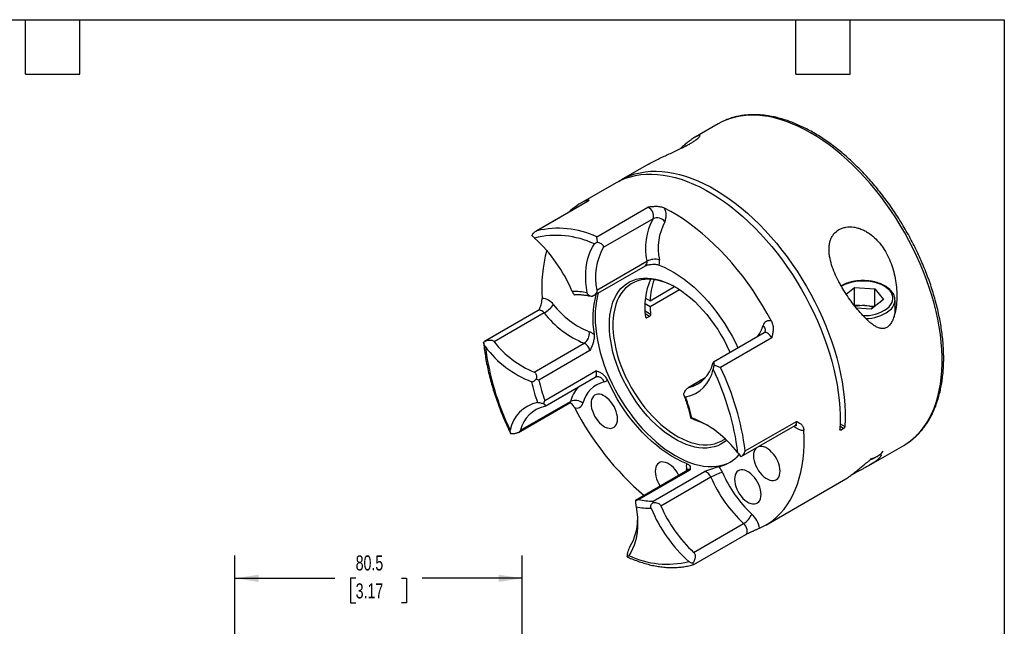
# Model space of a CAD drawing. Header units: millimetres. Extents: x 13 to 546, y 13 to 419.
# Tile 4 of 4: x 270 to 546, y 249 to 419. Entities that reach past the tile are written whole.
import ezdxf

# ---------------------------------------------------------------- set-up
doc = ezdxf.new("R2010")
doc.units = ezdxf.units.MM
doc.header["$LTSCALE"] = 2
doc.linetypes.add('SLD-Solid', pattern=[0])
doc.layers.add('DIMENSIONS', color=140, linetype='SLD-Solid', lineweight=25)
doc.layers.add('TEXT', color=140, linetype='SLD-Solid', lineweight=25)
doc.styles.add('SLDTEXTSTYLE0', font='TXT', dxfattribs={"width": 0.7})
doc.dimstyles.new('SLDDIMSTYLE1', dxfattribs={"dimtxt": 4.316016, "dimasz": 6.604, "dimexe": 0, "dimexo": 0.0625, "dimgap": 1.079004, "dimtad": 0, "dimtih": 1, "dimtoh": 1, "dimdec": 1, "dimrnd": 1e-09, "dimzin": 12, "dimdsep": 46, "dimtxsty": 'SLDTEXTSTYLE0', "dimsah": 1, "dimcen": 0.09, "dimadec": 0, "dimazin": 3, "dimtfac": 1, "dimtdec": 1, "dimtofl": 0, "dimtmove": 0, "dimatfit": 3, "dimfxl": 0, "dimfrac": 2, "dimtolj": 1, "dimtzin": 12, "dimarcsym": 0})

# ---------------------------------------------------------------- blocks, each defined once
blk = doc.blocks.new('_D_2')
at = {"layer": 'DIMENSIONS'}
for p, q in [((330.46, 195.22), (330.46, 269)), ((410.96, 195.69), (410.96, 269)), ((330.46, 262.65), (358.45, 262.65)), ((364.3, 262.65), (362.85, 262.65)), ((362.85, 262.65), (362.85, 255.79)), ((377.13, 262.65), (378.58, 262.65)), ((378.58, 262.65), (378.58, 255.79)), ((410.96, 262.65), (382.97, 262.65)), ((362.85, 255.79), (364.3, 255.79)), ((378.58, 255.79), (377.13, 255.79))]:
    blk.add_line(p, q, dxfattribs=at)
for points in [[(330.46, 262.65), (337.07, 261.63), (337.07, 263.66)], [(410.96, 262.65), (404.36, 263.66), (404.36, 261.63)]]:
    blk.add_solid(points, dxfattribs=at)
at = {"layer": 'DIMENSIONS', "char_height": 4.233, "attachment_point": 1, "style": 'SLDTEXTSTYLE0'}
for s, insert in [('80.5', (364.3, 269.07)), ('3.17', (364.3, 261.24))]:
    blk.add_mtext(s, dxfattribs=dict(at, insert=insert))

msp = doc.modelspace()

# ---------------------------------------------------------------- linework, layer by layer
for p, q in [((465.9, 389.93), (459.41, 386.18)), ((446.36, 378.65), (438.75, 374.26)), ((437.33, 373.44), (427.22, 367.6)), ((429.27, 368.2), (414.75, 359.81)), ((429.43, 368.26), (415.07, 359.97)), ((429.03, 368.05), (428.94, 368.47)), ((429.43, 368.26), (429.27, 368.2)), ((431.85, 358.31), (446.21, 366.6)), ((447.65, 363.37), (433.65, 355.29)), ((431.91, 343.35), (445.91, 351.43)), ((430.85, 341.72), (445.52, 350.19)), ((446.8, 340.4), (453.65, 344.35)), ((446.8, 338.76), (455.04, 343.52)), ((501.79, 342.26), (504.11, 344.11)), ((504.11, 344.11), (509.85, 343.76)), ((504.11, 339.21), (504.11, 344.11)), ((509.85, 343.76), (512.21, 340.72)), ((509.85, 338.86), (509.85, 343.76)), ((425.56, 342.08), (425.73, 342.1)), ((445.39, 339.58), (446.8, 338.76)), ((445.5, 341.15), (446.8, 340.4)), ((512.21, 340.72), (508.82, 338.02)), ((515.47, 337.03), (515.47, 340.57)), ((415.46, 337.66), (400.39, 328.96)), ((417.14, 336.97), (403.14, 328.88)), ((445.4, 337.53), (446.96, 336.63)), ((504.01, 339.12), (504.11, 339.21)), ((504.11, 339.21), (506.98, 339.03)), ((508.82, 338.02), (504.7, 338.27)), ((506.98, 339.03), (509.85, 338.86)), ((509.85, 338.86), (509.86, 338.85)), ((446.66, 335.99), (445.46, 336.68)), ((445.54, 335.82), (445.95, 335.58)), ((446.66, 335.99), (445.95, 335.58)), ((478.76, 331.39), (464.58, 323.2)), ((414.35, 320.4), (428.35, 328.48)), ((480.9, 329.98), (466.54, 321.7)), ((429.97, 326.42), (415.62, 318.13)), ((529.09, 325.11), (529.09, 324.98)), ((417.3, 312.47), (431.65, 320.76)), ((417.37, 310.88), (431.4, 318.98)), ((462.29, 318.8), (457.46, 316.01)), ((462.22, 318.71), (457.71, 316.11)), ((410.5, 304.11), (424.5, 312.19)), ((409.95, 303.51), (424.14, 311.7)), ((473.49, 298.31), (487.85, 306.59)), ((472.38, 296.74), (487.45, 305.44)), ((500.02, 304.37), (500.35, 304.18)), ((501.05, 304.59), (500.06, 305.16)), ((500.09, 305.96), (501.43, 305.18)), ((501.05, 304.59), (500.35, 304.18)), ((508.12, 294.22), (517.9, 299.86)), ((472.33, 296.72), (472.37, 296.75)), ((510.03, 296.55), (510.71, 296.94)), ((457.38, 292.91), (442.71, 284.44)), ((457.97, 292.97), (443.62, 284.69)), ((447.68, 284.29), (462.03, 292.57)), ((457.11, 292.75), (457.03, 293.3)), ((463.87, 290.98), (449.87, 282.9)), ((479.22, 277.53), (501.66, 290.49)), ((442.72, 284.42), (442.7, 284.41)), ((459.03, 269.88), (473.03, 277.97)), ((459.11, 266.51), (473.63, 274.9)), ((473.63, 274.89), (473.71, 274.93)), ((440.39, 268.69), (440.8, 268.49))]:
    msp.add_line(p, q)
at = {"flags": 128}
for points in [[(519.18, 300.68), (519.35, 300.8), (520.47, 301.68), (521.53, 302.65), (522.52, 303.71), (523.44, 304.86), (524.29, 306.1), (525.07, 307.43), (525.78, 308.84), (526.41, 310.33), (526.97, 311.89), (527.45, 313.53), (527.85, 315.24), (528.17, 317.01), (528.42, 318.84), (528.58, 320.73), (528.66, 322.68), (528.66, 324.67), (528.58, 326.71), (528.42, 328.79), (528.17, 330.9), (527.85, 333.05), (527.45, 335.22), (526.97, 337.41), (526.41, 339.62), (525.78, 341.84), (525.07, 344.06), (524.29, 346.29), (523.44, 348.52), (522.52, 350.74), (521.53, 352.94), (520.47, 355.13), (519.35, 357.29), (518.18, 359.43), (516.94, 361.53), (515.65, 363.6), (514.3, 365.63), (512.91, 367.61), (511.47, 369.54), (509.99, 371.42), (508.47, 373.24), (506.91, 374.99), (505.32, 376.68), (503.69, 378.3), (502.05, 379.85), (500.38, 381.32), (498.69, 382.71), (496.98, 384.01), (495.27, 385.23), (493.55, 386.36), (491.82, 387.4), (490.1, 388.35), (488.37, 389.2), (486.66, 389.95), (484.96, 390.6), (483.27, 391.15), (481.6, 391.6), (479.96, 391.95), (478.34, 392.19), (476.75, 392.33), (475.19, 392.36), (473.67, 392.29), (472.19, 392.12), (470.76, 391.84), (469.37, 391.46), (468.03, 390.97), (467.32, 390.67)], [(467.32, 390.67), (466.75, 390.39), (465.9, 389.93)], [(437.33, 373.44), (437.38, 373.47), (438.65, 374.12), (439.97, 374.68), (441.34, 375.13), (442.77, 375.47), (444.24, 375.71), (445.75, 375.85), (447.3, 375.87), (448.89, 375.79), (450.51, 375.6), (452.16, 375.31), (453.84, 374.91), (455.53, 374.4), (457.25, 373.79), (458.98, 373.08), (460.72, 372.27), (462.46, 371.36), (464.2, 370.35), (465.95, 369.25), (467.69, 368.05), (469.41, 366.77), (471.13, 365.4), (472.83, 363.94), (474.5, 362.41), (476.15, 360.8), (477.77, 359.12), (479.36, 357.36), (480.91, 355.55), (482.43, 353.67), (483.9, 351.73), (485.32, 349.74), (486.69, 347.71), (488.02, 345.62), (489.28, 343.51), (490.49, 341.35), (491.63, 339.17), (492.72, 336.96), (493.73, 334.74), (494.68, 332.5), (495.56, 330.25), (496.36, 327.99), (497.09, 325.74), (497.74, 323.5), (498.32, 321.26), (498.82, 319.04), (499.23, 316.84), (499.57, 314.67), (499.83, 312.53), (500, 310.42), (500.09, 308.36), (500.09, 306.34), (500.02, 304.37)], [(438.05, 373.83), (438.63, 374.19), (439.89, 374.86), (441.21, 375.43), (442.58, 375.89), (444, 376.25), (445.47, 376.51), (446.98, 376.65), (448.53, 376.69), (450.12, 376.62), (451.75, 376.44), (453.4, 376.16), (455.07, 375.77), (456.77, 375.27), (458.49, 374.67), (460.22, 373.97), (461.96, 373.17), (463.71, 372.26), (465.46, 371.26), (467.21, 370.16), (468.95, 368.97), (470.69, 367.69), (472.41, 366.33), (474.11, 364.87), (475.79, 363.34), (477.45, 361.73), (479.08, 360.05), (480.67, 358.3), (482.23, 356.48), (483.75, 354.6), (485.23, 352.66), (486.66, 350.67), (488.04, 348.63), (489.37, 346.55), (490.64, 344.42), (491.85, 342.27), (493, 340.08), (494.09, 337.87), (495.11, 335.64), (496.06, 333.39), (496.94, 331.14), (497.75, 328.88), (498.49, 326.62), (499.14, 324.36), (499.72, 322.12), (500.22, 319.9), (500.64, 317.69), (500.98, 315.51), (501.24, 313.37), (501.41, 311.26), (501.5, 309.19), (501.51, 307.16), (501.43, 305.18)], [(480.83, 334.67), (479.63, 336.86), (478.37, 339.02), (477.05, 341.14), (475.68, 343.22), (474.26, 345.25), (472.78, 347.23), (471.26, 349.15), (469.7, 351.01), (468.1, 352.8), (466.47, 354.53), (464.81, 356.18), (463.12, 357.75), (461.4, 359.24), (459.67, 360.65), (457.92, 361.96), (456.17, 363.19), (454.4, 364.32), (452.63, 365.36), (450.87, 366.3)], [(429.18, 342.58), (428.96, 344.08), (428.83, 345.55), (428.78, 346.98), (428.8, 348.37), (428.91, 349.7), (429.1, 350.97), (429.37, 352.19), (429.72, 353.33), (430.14, 354.4), (430.64, 355.38), (431.21, 356.29)], [(449.39, 350.32), (450.78, 349.75), (452.19, 349.06), (453.59, 348.27), (455, 347.38), (456.4, 346.4), (457.78, 345.32), (459.15, 344.15), (460.5, 342.89), (461.81, 341.56), (463.09, 340.15), (464.34, 338.67), (465.54, 337.13), (466.69, 335.53), (467.79, 333.88), (468.83, 332.19), (469.81, 330.46), (470.72, 328.7), (471.45, 327.17)], [(468.25, 301.29), (467.54, 300.74), (466.69, 300.21), (465.77, 299.78), (464.8, 299.46), (463.79, 299.24), (462.73, 299.12), (461.63, 299.12), (460.49, 299.22), (459.32, 299.42), (458.14, 299.73), (456.93, 300.15), (455.7, 300.66), (454.47, 301.28), (453.24, 301.99), (452.01, 302.8), (450.79, 303.69), (449.58, 304.67), (448.39, 305.74), (447.22, 306.88), (446.09, 308.09), (444.99, 309.37), (443.93, 310.7), (442.91, 312.1), (441.94, 313.54), (441.03, 315.02), (440.17, 316.54), (439.37, 318.09), (438.64, 319.66), (437.98, 321.24), (437.38, 322.83), (436.87, 324.42), (436.42, 326.01), (436.06, 327.58), (435.77, 329.13), (435.57, 330.65), (435.44, 332.14), (435.4, 333.59), (435.44, 334.99), (435.57, 336.33), (435.77, 337.62), (436.06, 338.84), (436.42, 339.99), (436.87, 341.06), (437.38, 342.06), (437.98, 342.96), (438.64, 343.78), (439.37, 344.5), (440.17, 345.13), (441.03, 345.66), (441.94, 346.09), (442.91, 346.41), (443.93, 346.63), (444.99, 346.74), (446.09, 346.75), (447.22, 346.65), (448.39, 346.45), (449.58, 346.14), (450.79, 345.72), (452.01, 345.21), (453.24, 344.59), (454.47, 343.88), (455.7, 343.07), (456.93, 342.18), (458.14, 341.2), (459.32, 340.13), (460.49, 338.99), (461.63, 337.78), (462.73, 336.5), (463.79, 335.17), (464.8, 333.77), (465.77, 332.33), (466.69, 330.85), (467.54, 329.33), (468.34, 327.78), (469.07, 326.21), (469.22, 325.88)], [(454.11, 344.1), (453.44, 344.46), (452.23, 345.04), (451.03, 345.52), (449.85, 345.9), (448.69, 346.17), (447.55, 346.34), (446.44, 346.41), (445.37, 346.37), (444.34, 346.22), (443.36, 345.97), (442.42, 345.61), (441.54, 345.15), (440.72, 344.6), (439.97, 343.94), (439.27, 343.19), (438.65, 342.35), (438.1, 341.42), (437.62, 340.41), (437.21, 339.32), (436.89, 338.16), (436.65, 336.93), (436.48, 335.63), (436.4, 334.28), (436.4, 332.88), (436.48, 331.44), (436.65, 329.95), (436.89, 328.44), (437.21, 326.9), (437.62, 325.35), (438.1, 323.79), (438.65, 322.22), (439.27, 320.66), (439.97, 319.11), (440.72, 317.58), (441.54, 316.07), (442.42, 314.6), (443.36, 313.17), (444.34, 311.78), (445.37, 310.44), (446.44, 309.17), (447.55, 307.95), (448.69, 306.81), (449.85, 305.74), (451.03, 304.75), (452.23, 303.85), (453.44, 303.03), (454.65, 302.31), (455.87, 301.68), (457.07, 301.15), (458.26, 300.72), (459.44, 300.39), (460.59, 300.17), (461.71, 300.05), (462.8, 300.04), (463.85, 300.13), (464.86, 300.33), (465.82, 300.64), (466.73, 301.04), (467.58, 301.55), (467.81, 301.72)], [(513.27, 338.22), (513.8, 338.7), (514.23, 339.22), (514.56, 339.76), (514.77, 340.32), (514.86, 340.89), (514.84, 341.47), (514.69, 342.04), (514.44, 342.59), (514.07, 343.13), (513.59, 343.63), (513.01, 344.1), (512.35, 344.52), (511.59, 344.9), (510.77, 345.23), (509.89, 345.49), (508.96, 345.69), (507.99, 345.83), (507, 345.9), (506.01, 345.9), (505.02, 345.84), (504.05, 345.71), (503.12, 345.51), (502.23, 345.25), (501.4, 344.93), (500.64, 344.56), (500.44, 344.44)], [(432.28, 342.54), (432.06, 341.72), (431.77, 340.36), (431.57, 338.93), (431.45, 337.44), (431.41, 335.89), (431.45, 334.31), (431.57, 332.68), (431.77, 331.01), (432.06, 329.31), (432.42, 327.6), (432.86, 325.86), (433.38, 324.11), (433.98, 322.36), (434.64, 320.61), (435.38, 318.87), (436.18, 317.15), (437.05, 315.44), (437.98, 313.77), (438.97, 312.12), (440.01, 310.52), (441.1, 308.96), (442.24, 307.45), (443.42, 306), (444.64, 304.61), (445.9, 303.29), (447.18, 302.04), (448.48, 300.86), (449.81, 299.77), (451.15, 298.76), (452.5, 297.84), (453.86, 297.01), (455.21, 296.27), (456.56, 295.64), (457.9, 295.1), (459.23, 294.66), (460.54, 294.33), (461.82, 294.1), (463.07, 293.97), (464.29, 293.96), (465.47, 294.04), (466.61, 294.24), (467.7, 294.53), (468.74, 294.93), (469.41, 295.26)], [(417.14, 336.97), (416.81, 337.3), (416.47, 337.55), (416.13, 337.7), (415.8, 337.75), (415.52, 337.69), (415.46, 337.66)], [(480.9, 329.98), (480.66, 330.41), (480.36, 330.79), (480.03, 331.11), (479.68, 331.33), (479.34, 331.46), (479.03, 331.48), (478.76, 331.39)], [(431.4, 318.98), (431.56, 319.11), (431.69, 319.29), (431.78, 319.52), (431.82, 319.8), (431.81, 320.1), (431.75, 320.43), (431.65, 320.76)], [(457.05, 294.81), (455.66, 295.39), (454.25, 296.07), (452.85, 296.86), (451.44, 297.75), (450.04, 298.74), (448.66, 299.82), (447.29, 300.99), (445.94, 302.24), (444.63, 303.58), (443.35, 304.98), (442.1, 306.46), (440.9, 308), (439.75, 309.6), (438.65, 311.25), (437.61, 312.94), (436.63, 314.68), (435.72, 316.44), (434.87, 318.23)], [(437.7, 307.29), (437.66, 307.96), (437.54, 308.65), (437.34, 309.37), (437.06, 310.08), (436.71, 310.78), (436.31, 311.45), (435.85, 312.08), (435.35, 312.64), (434.82, 313.14), (434.27, 313.55), (433.71, 313.87), (433.17, 314.09), (432.64, 314.21), (432.14, 314.22), (431.68, 314.12), (431.27, 313.92), (430.92, 313.62), (430.65, 313.23), (430.44, 312.75), (430.32, 312.19), (430.28, 311.58), (430.32, 310.92), (430.44, 310.22), (430.65, 309.51), (430.92, 308.79), (431.27, 308.09), (431.68, 307.42), (432.14, 306.79), (432.64, 306.23), (433.17, 305.73), (433.71, 305.32), (434.27, 305), (434.82, 304.78), (435.35, 304.66), (435.85, 304.65), (436.31, 304.75), (436.71, 304.95), (437.06, 305.25), (437.34, 305.65), (437.54, 306.12), (437.66, 306.68), (437.7, 307.29)], [(463.06, 305.42), (461.83, 306.02), (460.56, 306.53)], [(477.5, 276.66), (478.8, 277.3), (480.04, 278.04), (481.22, 278.88), (482.33, 279.82), (483.38, 280.87), (484.35, 282), (485.26, 283.24), (486.09, 284.56), (486.84, 285.97), (487.52, 287.47), (488.12, 289.04), (488.63, 290.7), (489.07, 292.42), (489.42, 294.22), (489.69, 296.08), (489.87, 298.01), (489.97, 299.99), (489.99, 302.02), (489.91, 304.1)], [(476.72, 299.24), (476.45, 299), (476.17, 298.6), (475.97, 298.12), (475.84, 297.57), (475.8, 296.95), (475.84, 296.29), (475.97, 295.59), (476.17, 294.88), (476.45, 294.17), (476.79, 293.47), (477.2, 292.79), (477.66, 292.17), (478.16, 291.6), (478.69, 291.11), (479.24, 290.7), (479.79, 290.38), (480.34, 290.15), (480.87, 290.04), (481.37, 290.03), (481.83, 290.12), (482.24, 290.32), (482.58, 290.62), (482.86, 291.02), (483.06, 291.5), (483.19, 292.05), (483.23, 292.67), (483.23, 292.67)], [(483.23, 292.67), (483.19, 293.33), (483.06, 294.03), (482.86, 294.74), (482.58, 295.45), (482.24, 296.16), (481.83, 296.83), (481.37, 297.45), (480.87, 298.02), (480.34, 298.51), (479.79, 298.93), (479.24, 299.25), (478.69, 299.47), (478.16, 299.58), (477.66, 299.59), (477.2, 299.5), (477.07, 299.45)], [(517.9, 299.86), (518.18, 300.03), (519.18, 300.68)], [(454.88, 291.46), (454.7, 291.79), (454.29, 292.46), (453.83, 293.09), (453.34, 293.66), (452.8, 294.15), (452.26, 294.56), (451.7, 294.88), (451.15, 295.11), (450.62, 295.22), (450.12, 295.23), (449.66, 295.14), (449.26, 294.94), (448.91, 294.63), (448.63, 294.24), (448.43, 293.76), (448.31, 293.21), (448.27, 292.59), (448.31, 291.93), (448.43, 291.23), (448.63, 290.52), (448.91, 289.81), (449.26, 289.1), (449.66, 288.45)], [(457.53, 293.02), (457.33, 293.16), (457.03, 293.3)], [(477.92, 286.11), (477.87, 286.77), (477.75, 287.47), (477.55, 288.18), (477.27, 288.89), (476.93, 289.59), (476.52, 290.27), (476.06, 290.89), (475.56, 291.46), (475.03, 291.95), (474.48, 292.36), (473.93, 292.68), (473.38, 292.91), (472.85, 293.02), (472.35, 293.03), (471.89, 292.94), (471.48, 292.74), (471.14, 292.44), (470.86, 292.04), (470.66, 291.56), (470.53, 291.01), (470.49, 290.39), (470.53, 289.73), (470.66, 289.03), (470.86, 288.32), (471.14, 287.61), (471.48, 286.9), (471.89, 286.23), (472.35, 285.61), (472.85, 285.04), (473.38, 284.55), (473.93, 284.13), (474.48, 283.81), (475.03, 283.59), (475.56, 283.48), (476.06, 283.47), (476.52, 283.56), (476.93, 283.76), (477.27, 284.06), (477.55, 284.46), (477.75, 284.94), (477.87, 285.49), (477.92, 286.11)], [(442.9, 282.72), (443.11, 281.22), (443.25, 279.75), (443.3, 278.31), (443.27, 276.93), (443.16, 275.6), (442.97, 274.32), (442.71, 273.11), (442.36, 271.97), (441.93, 270.9), (441.44, 269.91), (440.86, 269)], [(473.63, 274.9), (473.73, 274.97), (473.91, 275.2), (474.02, 275.52), (474.04, 275.9), (473.98, 276.33), (473.84, 276.78), (473.62, 277.22), (473.35, 277.62), (473.03, 277.97)]]:
    msp.add_lwpolyline(points, dxfattribs=at)
for centre, radius, start, end in [((436.01, 352.38), 17.57, 113.7319, 133.8264), ((445.12, 364.18), 2.65, 342.2133, 65.9074), ((447.07, 364.3), 4.29, 335.3868, 27.7423), ((462.75, 355.07), 17.23, 151.2137, 192.2009), ((448.77, 360.85), 2.75, 37.0941, 114.0707), ((464.7, 355.06), 15.62, 151.5017, 191.9129), ((421.06, 334.9), 25.78, 65.2591, 103.4367), ((420.5, 333.64), 25.05, 64.6832, 104.0125), ((385.9, 326.62), 42.38, 22.7306, 47.6794), ((457.38, 343.89), 40.95, 164.9692, 184.0005), ((449, 346.95), 17.47, 151.5017, 191.9129), ((444.81, 351.09), 1.15, 308.1456, 17.1162), ((448.17, 347.3), 4.7, 74.608, 118.6635), ((445.36, 351.14), 4.11, 348.5297, 9.7238), ((464.16, 338.7), 18.84, 155.9037, 188.7971), ((464.1, 340.05), 17.3, 158.8476, 178.8441), ((425.49, 326.68), 16.32, 76.9335, 91.7623), ((416.49, 337.11), 3.92, 33.7541, 89.4826), ((457.8, 335.27), 27.05, 165.2274, 189.2724), ((511.5, 340.8), 3.97, 304.5698, 356.7218), ((412.72, 344.57), 8.79, 300.1445, 323.0979), ((438.59, 353.67), 27.19, 217.9083, 247.8721), ((438.78, 354.02), 24.07, 217.7475, 248.0329), ((473.97, 339.7), 27.18, 181.9682, 186.4759), ((506.45, 330.86), 8.19, 86.2582, 105.2513), ((506.86, 347.41), 11.2, 267.9669, 304.8622), ((506.62, 331.66), 7.38, 67.7531, 87.1981), ((507.03, 347.08), 11.69, 271.0374, 305.1297), ((480.16, 333.07), 1.73, 67.3015, 166.3558), ((426.49, 331.24), 3.32, 304.0304, 8.0324), ((428.25, 327.65), 4.33, 48.9077, 69.3812), ((468.91, 336.19), 9.95, 324.0813, 344.1947), ((477.39, 332.1), 1.75, 348.1199, 51.669), ((424.41, 345.36), 26.91, 217.7475, 248.0329), ((427.08, 325.82), 2.95, 11.681, 64.6217), ((424.41, 345.39), 29.74, 216.9891, 248.5793), ((474.11, 336.6), 74.01, 187.0623, 206.0379), ((454.91, 322.97), 9.72, 281.1433, 349.4331), ((455.66, 324.85), 8.98, 283.2036, 346.9063), ((397.97, 288.7), 74.01, 7.0623, 26.0379), ((397.85, 288.56), 76.27, 7.3456, 25.7546), ((461.57, 328.8), 49.28, 193.0051, 200.0951), ((461.47, 328.68), 47.06, 192.9535, 200.1468), ((435.79, 309.84), 8.03, 103.2036, 166.9063), ((431.91, 316.94), 2.16, 19.4633, 95.9439), ((433.65, 319.17), 1.54, 281.2181, 322.2543), ((434.96, 309.26), 10.86, 140.2022, 164.3408), ((417.16, 302.33), 9.72, 101.1433, 169.4331), ((423.74, 312.37), 0.779, 300.996, 346.6933), ((425.84, 309.36), 3.13, 47.1778, 115.2964), ((410.51, 296.5), 49.28, 13.0051, 20.0951), ((419.25, 302.07), 8.98, 103.2036, 166.9063), ((426.28, 312.07), 1.73, 247.3015, 346.3558), ((498.95, 348.5), 82.62, 207.408, 229.3377), ((447.66, 279.9), 29.74, 36.9891, 68.5793), ((486.77, 306.32), 1.11, 307.617, 14.2552), ((489.88, 307.72), 3.62, 222.1317, 270.4918), ((507.86, 301.39), 5.3, 276.6254, 323.3692), ((463.69, 304.44), 10.81, 283.1852, 318.7574), ((507.16, 301.59), 5.8, 286.7829, 299.5762), ((461.08, 293.99), 4.11, 168.5297, 189.7238), ((457.76, 292.21), 0.796, 74.6884, 118.4209), ((461.63, 290.25), 2.36, 18.1926, 80.1694), ((460.03, 289.2), 7.73, 23.6328, 37.5215), ((470.29, 279.86), 12.84, 104.3491, 119.9704), ((499.8, 306.53), 39.15, 203.3917, 226.8527), ((499.16, 306.15), 34.92, 203.3603, 226.8841), ((447.17, 299.86), 15.58, 256.8257, 271.8701), ((446.59, 298.61), 16.32, 256.9335, 271.7623), ((486.18, 298.68), 42.38, 202.7306, 227.6794), ((485.71, 298.38), 39.04, 203.3603, 226.8841), ((428.95, 279), 14.34, 329.1171, 359.7224), ((470.27, 282.59), 5.38, 300.8381, 338.9741), ((470.27, 275.27), 7.37, 10.9118, 46.9683), ((451.58, 291.65), 25.05, 244.6832, 284.0125)]:
    msp.add_arc(centre, radius, start, end)
for points, knots in [([(529.09, 325.11), (529.09, 325.31), (529.09, 326.16), (529, 327.68), (528.84, 329.67), (528.6, 331.7), (528.28, 333.76), (527.9, 335.83), (527.44, 337.93), (526.91, 340.03), (526.31, 342.15), (525.65, 344.27), (524.91, 346.39), (524.12, 348.51), (523.25, 350.62), (522.33, 352.71), (521.35, 354.8), (520.31, 356.86), (519.21, 358.9), (518.06, 360.91), (516.86, 362.9), (515.6, 364.84), (514.31, 366.75), (512.96, 368.61), (511.58, 370.43), (510.16, 372.19), (508.7, 373.91), (507.2, 375.56), (505.68, 377.16), (504.13, 378.69), (502.55, 380.15), (500.96, 381.55), (499.34, 382.87), (497.71, 384.12), (496.06, 385.29), (494.41, 386.38), (492.75, 387.39), (491.09, 388.31), (489.42, 389.14), (487.76, 389.89), (486.11, 390.55), (484.46, 391.11), (482.83, 391.58), (481.22, 391.96), (479.62, 392.24), (478.05, 392.42), (476.51, 392.51), (475, 392.49), (473.52, 392.39), (472.08, 392.18), (470.69, 391.88), (469.34, 391.48), (468.24, 391.09), (467.62, 390.79), (467.41, 390.7)], [0, 0, 0, 0, 0.006157, 0.025914, 0.045667, 0.065414, 0.085156, 0.104892, 0.124622, 0.144346, 0.164064, 0.183777, 0.203484, 0.223188, 0.242887, 0.262583, 0.282277, 0.301969, 0.32166, 0.34135, 0.361041, 0.380732, 0.400424, 0.420118, 0.439815, 0.459515, 0.479219, 0.498928, 0.518641, 0.538361, 0.558087, 0.57782, 0.597559, 0.617307, 0.637061, 0.656823, 0.676591, 0.696365, 0.716143, 0.735922, 0.755698, 0.775467, 0.795223, 0.814959, 0.834668, 0.854341, 0.873969, 0.893544, 0.913057, 0.932506, 0.951887, 0.971204, 0.990464, 1, 1, 1, 1]), ([(458.03, 384.39), (458.34, 384.57), (458.96, 384.94), (459.68, 385.44), (460.24, 385.87), (460.61, 386.23), (460.81, 386.5), (460.83, 386.68), (460.61, 386.72), (460.16, 386.58), (459.64, 386.32), (459.12, 386.01), (458.53, 385.63), (457.8, 385.11), (456.93, 384.42), (456.04, 383.67), (455.45, 383.14), (455.23, 382.93)], [0, 0, 0, 0, 0.058661, 0.119146, 0.177785, 0.237992, 0.299498, 0.362363, 0.449418, 0.53898, 0.598234, 0.657502, 0.718409, 0.779326, 0.862915, 0.946522, 1, 1, 1, 1]), ([(446.36, 378.65), (446.65, 378.81), (447.36, 379.21), (448.69, 379.89), (450.24, 380.62), (451.81, 381.33), (453.3, 382.01), (454.82, 382.72), (456.12, 383.36), (457.2, 383.93), (457.75, 384.24), (458.03, 384.39)], [0, 0, 0, 0, 0.093967, 0.236466, 0.382523, 0.495893, 0.612269, 0.725795, 0.843707, 0.921059, 1, 1, 1, 1]), ([(428.94, 368.47), (429.05, 368.52), (429.14, 368.56), (429.31, 368.62), (429.38, 368.64), (429.55, 368.67), (429.6, 368.67), (429.63, 368.62), (429.63, 368.6), (429.62, 368.55), (429.6, 368.52), (429.54, 368.42), (429.49, 368.34), (429.43, 368.26)], [0, 0, 0, 0, 0.125, 0.125, 0.25, 0.25, 0.5, 0.5, 0.625, 0.625, 0.75, 0.75, 1, 1, 1, 1]), ([(429.6, 368.51), (429.6, 368.51), (429.59, 368.49), (429.5, 368.37), (429.38, 368.25), (429.29, 368.21), (429.27, 368.2)], [0, 0, 0, 0, 0.097797, 0.481218, 0.921342, 1, 1, 1, 1]), ([(450.87, 366.3), (450.72, 366.37), (450.56, 366.44), (450.22, 366.55), (450.04, 366.59), (449.47, 366.7), (449.08, 366.74), (448.47, 366.76), (448.26, 366.75), (447.85, 366.74), (447.65, 366.73), (447.03, 366.69), (446.62, 366.64), (446.21, 366.6)], [0, 0, 0, 0, 0.125, 0.125, 0.25, 0.25, 0.5, 0.5, 0.625, 0.625, 0.75, 0.75, 1, 1, 1, 1]), ([(413.65, 358.66), (413.72, 358.81), (413.81, 358.95), (414.01, 359.21), (414.12, 359.34), (414.36, 359.55), (414.49, 359.65), (414.77, 359.83), (414.92, 359.91), (415.07, 359.97)], [0, 0, 0, 0, 0.25, 0.25, 0.5, 0.5, 0.75, 0.75, 1, 1, 1, 1]), ([(499.75, 360.31), (499.15, 359.97), (498.66, 359.53), (498.14, 358.86), (498.04, 358.72), (497.86, 358.44), (497.78, 358.29), (497.55, 357.84), (497.42, 357.52), (497.21, 356.86), (497.13, 356.51), (497.02, 355.8), (496.98, 355.44), (496.96, 354.69), (496.97, 354.31), (497.03, 353.55), (497.07, 353.16), (497.27, 352.01), (497.46, 351.23), (497.95, 349.67), (498.24, 348.9), (498.88, 347.4), (499.24, 346.65), (499.81, 345.55), (500.01, 345.19), (500.41, 344.47), (500.62, 344.11), (501.67, 342.37), (502.56, 341.04), (503.97, 339.16), (504.45, 338.54), (505.42, 337.37), (505.91, 336.81), (506.9, 335.74), (507.41, 335.24), (508.19, 334.53), (508.45, 334.31), (508.99, 333.88), (509.27, 333.68), (509.83, 333.31), (510.11, 333.14), (510.7, 332.86), (511, 332.75), (511.45, 332.64), (511.6, 332.61), (511.91, 332.58), (512.07, 332.58), (512.54, 332.63), (512.85, 332.72), (513.45, 333.05), (513.72, 333.29), (514.09, 333.71), (514.21, 333.87), (514.42, 334.19), (514.52, 334.36), (514.79, 334.89), (514.95, 335.27), (515.22, 336.03), (515.34, 336.43), (515.63, 337.62), (515.76, 338.45), (515.93, 340.09), (515.97, 340.91), (515.96, 342.56), (515.92, 343.38), (515.77, 345.03), (515.65, 345.85), (515.19, 348.29), (514.74, 349.87), (513.81, 352.17), (513.46, 352.92), (512.67, 354.38), (512.23, 355.07), (511.5, 356.07), (511.25, 356.39), (510.71, 357.02), (510.43, 357.33), (509.56, 358.2), (508.94, 358.73), (507.94, 359.43), (507.6, 359.65), (506.89, 360.04), (506.53, 360.21), (505.8, 360.52), (505.43, 360.65), (504.68, 360.86), (504.3, 360.95), (503.17, 361.11), (502.43, 361.11), (501.54, 360.97), (501.37, 360.93), (501.02, 360.85), (500.85, 360.8), (500.36, 360.62), (500.04, 360.48), (499.75, 360.31)], [0, 0, 0, 0, 0.03125, 0.03125, 0.039063, 0.039063, 0.046875, 0.046875, 0.0625, 0.0625, 0.078125, 0.078125, 0.09375, 0.09375, 0.109375, 0.109375, 0.125, 0.125, 0.15625, 0.15625, 0.1875, 0.1875, 0.21875, 0.21875, 0.234375, 0.234375, 0.25, 0.25, 0.3125, 0.3125, 0.34375, 0.34375, 0.375, 0.375, 0.40625, 0.40625, 0.421875, 0.421875, 0.4375, 0.4375, 0.453125, 0.453125, 0.46875, 0.46875, 0.476563, 0.476563, 0.484375, 0.484375, 0.5, 0.5, 0.515625, 0.515625, 0.523438, 0.523438, 0.53125, 0.53125, 0.546875, 0.546875, 0.5625, 0.5625, 0.59375, 0.59375, 0.625, 0.625, 0.65625, 0.65625, 0.6875, 0.6875, 0.75, 0.75, 0.78125, 0.78125, 0.8125, 0.8125, 0.828125, 0.828125, 0.84375, 0.84375, 0.875, 0.875, 0.890625, 0.890625, 0.90625, 0.90625, 0.921875, 0.921875, 0.9375, 0.9375, 0.96875, 0.96875, 0.976563, 0.976563, 0.984375, 0.984375, 1, 1, 1, 1]), ([(413.65, 358.66), (413.76, 358.57), (413.87, 358.46), (414.06, 358.29), (414.13, 358.23), (414.27, 358.09), (414.35, 358.02), (414.43, 357.95)], [0, 0, 0, 0, 0.5, 0.5, 0.75, 0.75, 1, 1, 1, 1]), ([(431.21, 356.29), (431.3, 356.41), (431.43, 356.51), (431.73, 356.7), (431.9, 356.77), (432.09, 356.84)], [0, 0, 0, 0, 0.5, 0.5, 1, 1, 1, 1]), ([(432.09, 356.84), (432.06, 357), (432.03, 357.15), (431.99, 357.43), (431.97, 357.57), (431.93, 357.82), (431.91, 357.93), (431.88, 358.14), (431.87, 358.23), (431.85, 358.31)], [0, 0, 0, 0, 0.25, 0.25, 0.5, 0.5, 0.75, 0.75, 1, 1, 1, 1]), ([(432.09, 356.84), (432.33, 356.75), (432.57, 356.66), (432.99, 356.44), (433.19, 356.32), (433.43, 356.12), (433.5, 356.05), (433.61, 355.9), (433.66, 355.83), (433.72, 355.67), (433.74, 355.59), (433.72, 355.44), (433.7, 355.36), (433.65, 355.29)], [0, 0, 0, 0, 0.25, 0.25, 0.5, 0.5, 0.625, 0.625, 0.75, 0.75, 0.875, 0.875, 1, 1, 1, 1]), ([(449.39, 350.32), (449.25, 350.37), (448.97, 350.46), (448.43, 350.53), (447.8, 350.55), (446.98, 350.49), (446.31, 350.39), (445.88, 350.31), (445.81, 350.29)], [0, 0, 0, 0, 0.147135, 0.294441, 0.47828, 0.662482, 0.944082, 1, 1, 1, 1]), ([(445.52, 350.18), (445.6, 350.22), (445.7, 350.28), (445.78, 350.29), (445.81, 350.29)], [0, 0, 0, 0, 0.712945, 1, 1, 1, 1]), ([(515.45, 340.57), (515.45, 340.69), (515.46, 341.02), (515.34, 341.53), (515.13, 342.1), (514.81, 342.66), (514.4, 343.19), (513.9, 343.69), (513.31, 344.15), (512.64, 344.57), (511.89, 344.95), (511.09, 345.27), (510.23, 345.54), (509.33, 345.75), (508.4, 345.91), (507.44, 346), (506.48, 346.03), (505.51, 346), (504.56, 345.91), (503.63, 345.76), (502.73, 345.55), (501.87, 345.28), (501.07, 344.97), (500.59, 344.72), (500.36, 344.59)], [0, 0, 0, 0, 0.0279, 0.072011, 0.116251, 0.160993, 0.206428, 0.252535, 0.299143, 0.346042, 0.393055, 0.440053, 0.486993, 0.533866, 0.580679, 0.627448, 0.674193, 0.720935, 0.767692, 0.814484, 0.861333, 0.90826, 0.955286, 1, 1, 1, 1]), ([(424.99, 342.99), (425.02, 342.92), (425.05, 342.85), (425.11, 342.72), (425.14, 342.65), (425.23, 342.48), (425.28, 342.38), (425.38, 342.24), (425.42, 342.18), (425.5, 342.11), (425.53, 342.09), (425.56, 342.08)], [0, 0, 0, 0, 0.125, 0.125, 0.25, 0.25, 0.5, 0.5, 0.75, 0.75, 1, 1, 1, 1]), ([(430.59, 341.58), (430.43, 341.6), (430.27, 341.63), (429.97, 341.73), (429.83, 341.79), (429.56, 341.96), (429.45, 342.06), (429.26, 342.3), (429.2, 342.43), (429.18, 342.58)], [0, 0, 0, 0, 0.25, 0.25, 0.5, 0.5, 0.75, 0.75, 1, 1, 1, 1]), ([(431.91, 343.35), (431.94, 343.16), (431.91, 342.97), (431.79, 342.61), (431.68, 342.44), (431.43, 342.14), (431.28, 342.01), (430.95, 341.77), (430.77, 341.67), (430.59, 341.58)], [0, 0, 0, 0, 0.25, 0.25, 0.5, 0.5, 0.75, 0.75, 1, 1, 1, 1]), ([(415.78, 337.99), (415.87, 338.18), (416.06, 338.6), (416.29, 339.28), (416.51, 340.13), (416.52, 340.69), (416.53, 341.03)], [0, 0, 0, 0, 0.189219, 0.421726, 0.653803, 1, 1, 1, 1]), ([(425.73, 342.08), (425.88, 342.09), (426.38, 342.12), (427.26, 342.11), (428.39, 342.01), (429.4, 341.85), (430.05, 341.69), (430.3, 341.63)], [0, 0, 0, 0, 0.102831, 0.351594, 0.598892, 0.844678, 1, 1, 1, 1]), ([(415.79, 337.99), (415.78, 337.97), (415.77, 337.94), (415.66, 337.79), (415.53, 337.7), (415.46, 337.66)], [0, 0, 0, 0, 0.238256, 0.597559, 1, 1, 1, 1]), ([(445.95, 335.58), (445.86, 335.53), (445.76, 335.52), (445.61, 335.61), (445.56, 335.7), (445.54, 335.82)], [0, 0, 0, 0, 0.5, 0.5, 1, 1, 1, 1]), ([(446.96, 336.63), (446.97, 336.52), (446.95, 336.38), (446.84, 336.15), (446.75, 336.04), (446.66, 335.99)], [0, 0, 0, 0, 0.5, 0.5, 1, 1, 1, 1]), ([(480.83, 334.67), (480.93, 334.48), (481.01, 334.29), (481.14, 333.9), (481.2, 333.7), (481.31, 333.09), (481.34, 332.69), (481.31, 332.09), (481.29, 331.89), (481.24, 331.5), (481.21, 331.31), (481.09, 330.73), (480.99, 330.36), (480.9, 329.98)], [0, 0, 0, 0, 0.125, 0.125, 0.25, 0.25, 0.5, 0.5, 0.625, 0.625, 0.75, 0.75, 1, 1, 1, 1]), ([(479.11, 331.74), (479.11, 331.74), (479.11, 331.74), (479.07, 331.67), (478.96, 331.52), (478.83, 331.44), (478.76, 331.39)], [0, 0, 0, 0, 0.08856, 0.367568, 0.677333, 1, 1, 1, 1]), ([(400.14, 328.76), (400.17, 328.5), (400.26, 327.56), (400.47, 325.94), (400.8, 323.88), (401.21, 321.8), (401.68, 319.7), (402.23, 317.6), (402.85, 315.48), (403.53, 313.36), (404.28, 311.24), (405.09, 309.12), (405.97, 307.01), (406.86, 305.01), (407.49, 303.71), (407.79, 303.11)], [0, 0, 0, 0, 0.0319022, 0.1135626, 0.1952, 0.2768122, 0.3583988, 0.4399606, 0.5214988, 0.6030152, 0.6845119, 0.7659912, 0.8474555, 0.9289074, 1, 1, 1, 1]), ([(400.15, 328.8), (400.37, 328.96), (400.61, 329.09), (401.12, 329.29), (401.39, 329.36), (401.93, 329.41), (402.2, 329.4), (402.72, 329.24), (402.96, 329.1), (403.14, 328.88)], [0, 0, 0, 0, 0.25, 0.25, 0.5, 0.5, 0.75, 0.75, 1, 1, 1, 1]), ([(400.66, 327.5), (400.51, 327.68), (400.4, 327.89), (400.24, 328.34), (400.18, 328.57), (400.15, 328.8)], [0, 0, 0, 0, 0.5, 0.5, 1, 1, 1, 1]), ([(431.1, 330.91), (431.15, 330.56), (431.14, 330.18), (431.05, 329.4), (430.96, 329.01), (430.73, 328.24), (430.59, 327.87), (430.29, 327.14), (430.13, 326.78), (429.97, 326.42)], [0, 0, 0, 0, 0.25, 0.25, 0.5, 0.5, 0.75, 0.75, 1, 1, 1, 1]), ([(464.41, 322.82), (464.43, 322.91), (464.46, 322.99), (464.51, 323.11), (464.53, 323.15), (464.57, 323.2), (464.59, 323.21), (464.61, 323.2), (464.63, 323.18), (464.65, 323.13), (464.66, 323.09), (464.67, 322.99), (464.68, 322.94), (464.69, 322.75), (464.7, 322.59), (464.7, 322.42)], [0, 0, 0, 0, 0.125, 0.125, 0.25, 0.25, 0.375, 0.375, 0.5, 0.5, 0.625, 0.625, 0.75, 0.75, 1, 1, 1, 1]), ([(519.25, 300.74), (519.37, 300.82), (519.87, 301.15), (520.7, 301.84), (521.73, 302.78), (522.7, 303.81), (523.61, 304.93), (524.45, 306.12), (525.23, 307.39), (525.94, 308.74), (526.58, 310.16), (527.15, 311.65), (527.66, 313.21), (528.09, 314.84), (528.44, 316.52), (528.72, 318.26), (528.93, 320.05), (529.06, 321.79), (529.08, 322.94), (529.1, 323.46)], [0, 0, 0, 0, 0.019512, 0.08039, 0.141337, 0.202404, 0.263633, 0.32505, 0.386669, 0.448491, 0.510505, 0.572693, 0.63503, 0.69749, 0.760046, 0.822674, 0.885352, 0.948062, 1, 1, 1, 1]), ([(529.09, 323.57), (529.09, 323.57), (529.13, 323.5), (529.11, 323.42), (529.09, 323.35)], [0, 0, 0, 0, 0.022663, 1, 1, 1, 1]), ([(414.35, 320.4), (414.42, 320.38), (414.49, 320.34), (414.61, 320.25), (414.66, 320.19), (414.8, 320), (414.87, 319.84), (414.95, 319.5), (414.97, 319.32), (414.97, 318.94), (414.95, 318.74), (414.92, 318.55)], [0, 0, 0, 0, 0.125, 0.125, 0.25, 0.25, 0.5, 0.5, 0.75, 0.75, 1, 1, 1, 1]), ([(434.87, 318.23), (434.7, 318.59), (434.49, 318.91), (434, 319.47), (433.73, 319.7), (433.16, 320.1), (432.86, 320.25), (432.26, 320.53), (431.95, 320.64), (431.65, 320.76)], [0, 0, 0, 0, 0.25, 0.25, 0.5, 0.5, 0.75, 0.75, 1, 1, 1, 1]), ([(464.7, 322.42), (464.66, 322.19), (464.63, 321.97), (464.57, 321.65), (464.55, 321.55), (464.51, 321.36), (464.49, 321.27), (464.47, 321.18)], [0, 0, 0, 0, 0.5, 0.5, 0.75, 0.75, 1, 1, 1, 1]), ([(464.7, 322.42), (464.86, 322.37), (465.02, 322.32), (465.35, 322.22), (465.51, 322.16), (465.82, 322.04), (465.97, 321.97), (466.27, 321.84), (466.41, 321.77), (466.54, 321.7)], [0, 0, 0, 0, 0.25, 0.25, 0.5, 0.5, 0.75, 0.75, 1, 1, 1, 1]), ([(414.92, 318.55), (414.82, 318.42), (414.73, 318.29), (414.52, 318.07), (414.4, 317.97), (414.16, 317.8), (414.04, 317.74), (413.79, 317.67), (413.66, 317.67), (413.55, 317.71)], [0, 0, 0, 0, 0.25, 0.25, 0.5, 0.5, 0.75, 0.75, 1, 1, 1, 1]), ([(414.92, 318.55), (415.05, 318.47), (415.17, 318.4), (415.4, 318.27), (415.51, 318.2), (415.62, 318.13)], [0, 0, 0, 0, 0.5, 0.5, 1, 1, 1, 1]), ([(431.4, 318.97), (431.48, 319.01), (431.58, 319.06), (431.67, 319.08), (431.69, 319.09)], [0, 0, 0, 0, 0.7616493, 1, 1, 1, 1]), ([(456.42, 314.73), (456.51, 314.9), (456.6, 315.06), (456.8, 315.35), (456.9, 315.49), (457.13, 315.75), (457.25, 315.86), (457.48, 316.03), (457.6, 316.09), (457.71, 316.11)], [0, 0, 0, 0, 0.25, 0.25, 0.5, 0.5, 0.75, 0.75, 1, 1, 1, 1]), ([(415.29, 311.87), (415.33, 311.87), (415.39, 311.88), (415.51, 311.88), (415.57, 311.88), (415.78, 311.86), (415.94, 311.83), (416.24, 311.77), (416.4, 311.73), (416.7, 311.64), (416.85, 311.59), (417, 311.54)], [0, 0, 0, 0, 0.125, 0.125, 0.25, 0.25, 0.5, 0.5, 0.75, 0.75, 1, 1, 1, 1]), ([(417, 311.54), (417.06, 311.69), (417.12, 311.85), (417.22, 312.16), (417.26, 312.32), (417.3, 312.47)], [0, 0, 0, 0, 0.5, 0.5, 1, 1, 1, 1]), ([(456.79, 313.43), (456.74, 313.42), (456.7, 313.42), (456.61, 313.44), (456.57, 313.46), (456.47, 313.54), (456.41, 313.62), (456.33, 313.81), (456.31, 313.93), (456.28, 314.18), (456.28, 314.31), (456.29, 314.45)], [0, 0, 0, 0, 0.125, 0.125, 0.25, 0.25, 0.5, 0.5, 0.75, 0.75, 1, 1, 1, 1]), ([(456.36, 313.75), (456.4, 313.64), (456.64, 312.98), (457.05, 311.77), (457.55, 310.13), (457.93, 308.74), (458.11, 307.91), (458.18, 307.62)], [0, 0, 0, 0, 0.05388, 0.321113, 0.588234, 0.855196, 1, 1, 1, 1]), ([(417, 311.54), (417.11, 311.46), (417.21, 311.39), (417.36, 311.25), (417.42, 311.18), (417.48, 311.05), (417.48, 310.99), (417.4, 310.88), (417.32, 310.84), (417.19, 310.82)], [0, 0, 0, 0, 0.25, 0.25, 0.5, 0.5, 0.75, 0.75, 1, 1, 1, 1]), ([(424.15, 311.7), (424.15, 311.71), (424.24, 311.77), (424.43, 311.82), (424.58, 311.83), (424.64, 311.82), (424.62, 311.82), (424.62, 311.82)], [0, 0, 0, 0, 0.035736, 0.44708, 0.741625, 0.99993, 1, 1, 1, 1]), ([(425.61, 310.47), (425.41, 310.79), (425.09, 311.31), (424.65, 311.68), (424.49, 311.82)], [0, 0, 0, 0, 0.631074, 1, 1, 1, 1]), ([(458.37, 307.45), (458.31, 307.49), (458.26, 307.53), (458.19, 307.59), (458.17, 307.62), (458.18, 307.65), (458.21, 307.66), (458.33, 307.65), (458.41, 307.62), (458.53, 307.59)], [0, 0, 0, 0, 0.25, 0.25, 0.5, 0.5, 0.75, 0.75, 1, 1, 1, 1]), ([(460.56, 306.53), (460.48, 306.55), (460.4, 306.58), (460.23, 306.65), (460.14, 306.68), (459.86, 306.79), (459.66, 306.87), (459.27, 307.03), (459.08, 307.12), (458.71, 307.28), (458.54, 307.36), (458.37, 307.45)], [0, 0, 0, 0, 0.125, 0.125, 0.25, 0.25, 0.5, 0.5, 0.75, 0.75, 1, 1, 1, 1]), ([(488.1, 306.47), (488.32, 306.36), (488.54, 306.25), (488.94, 305.98), (489.14, 305.83), (489.47, 305.45), (489.62, 305.23), (489.78, 304.84), (489.82, 304.7), (489.88, 304.42), (489.91, 304.26), (489.91, 304.1)], [0, 0, 0, 0, 0.25, 0.25, 0.5, 0.5, 0.75, 0.75, 0.875, 0.875, 1, 1, 1, 1]), ([(407.78, 303.11), (407.7, 303.28), (407.64, 303.44), (407.59, 303.69), (407.58, 303.77), (407.58, 303.94), (407.58, 304.03), (407.61, 304.11)], [0, 0, 0, 0, 0.5, 0.5, 0.75, 0.75, 1, 1, 1, 1]), ([(410.5, 304.11), (410.47, 304.01), (410.42, 303.92), (410.29, 303.76), (410.2, 303.68), (410.01, 303.54), (409.9, 303.48), (409.67, 303.37), (409.54, 303.32), (409.29, 303.24), (409.16, 303.21), (408.89, 303.16), (408.75, 303.14), (408.34, 303.1), (408.06, 303.1), (407.78, 303.11)], [0, 0, 0, 0, 0.125, 0.125, 0.25, 0.25, 0.375, 0.375, 0.5, 0.5, 0.625, 0.625, 0.75, 0.75, 1, 1, 1, 1]), ([(487.45, 305.44), (487.45, 305.44), (487.53, 305.5), (487.71, 305.55), (487.87, 305.57), (487.94, 305.55), (487.92, 305.56), (487.92, 305.56)], [0, 0, 0, 0, 0.010642, 0.41991, 0.718839, 0.979615, 1, 1, 1, 1]), ([(500.35, 304.18), (500.25, 304.12), (500.16, 304.11), (500.04, 304.18), (500.01, 304.26), (500.02, 304.37)], [0, 0, 0, 0, 0.5, 0.5, 1, 1, 1, 1]), ([(501.43, 305.18), (501.43, 305.08), (501.38, 304.96), (501.24, 304.74), (501.15, 304.64), (501.05, 304.59)], [0, 0, 0, 0, 0.5, 0.5, 1, 1, 1, 1]), ([(472.33, 296.72), (472.46, 296.81), (472.57, 296.92), (472.8, 297.15), (472.9, 297.28), (473.1, 297.55), (473.19, 297.7), (473.35, 297.99), (473.43, 298.15), (473.49, 298.31)], [0, 0, 0, 0, 0.25, 0.25, 0.5, 0.5, 0.75, 0.75, 1, 1, 1, 1]), ([(471.42, 297.8), (471.57, 297.61), (471.72, 297.43), (472.03, 297.07), (472.18, 296.89), (472.33, 296.72)], [0, 0, 0, 0, 0.5, 0.5, 1, 1, 1, 1]), ([(501.66, 290.49), (501.72, 290.52), (501.9, 290.63), (502.44, 290.99), (503.24, 291.57), (504.2, 292.32), (505.19, 293.12), (506.18, 293.94), (507, 294.62), (507.74, 295.22), (508.31, 295.67), (508.68, 295.94), (508.83, 296.05)], [0, 0, 0, 0, 0.0572426, 0.1924953, 0.331572, 0.4709488, 0.6133104, 0.7188161, 0.8262519, 0.8901205, 0.9550996, 1, 1, 1, 1]), ([(511.24, 297.34), (511.31, 297.34), (511.47, 297.34), (511.58, 297.2), (511.56, 296.95), (511.3, 296.54), (510.82, 296.05), (510.15, 295.5), (509.3, 294.92), (508.39, 294.37), (507.45, 293.83), (506.61, 293.38), (505.79, 292.94), (505.06, 292.56), (504.38, 292.19), (503.72, 291.84), (503.33, 291.62), (503.13, 291.5)], [0, 0, 0, 0, 0.043451, 0.09731, 0.186702, 0.278477, 0.373672, 0.470794, 0.558831, 0.649023, 0.711721, 0.775887, 0.82426, 0.873863, 0.913852, 0.954932, 1, 1, 1, 1]), ([(457.05, 294.81), (457.33, 294.7), (457.55, 294.57), (457.86, 294.28), (457.96, 294.13), (458.06, 293.8), (458.07, 293.64), (458.04, 293.3), (458.01, 293.14), (457.97, 292.97)], [0, 0, 0, 0, 0.25, 0.25, 0.5, 0.5, 0.75, 0.75, 1, 1, 1, 1]), ([(457.73, 293.26), (457.73, 293.26), (457.73, 293.28), (457.71, 293.21), (457.62, 293.09), (457.49, 292.96), (457.4, 292.92), (457.38, 292.91)], [0, 0, 0, 0, 0.0115337, 0.2832303, 0.5820189, 0.9246012, 1, 1, 1, 1]), ([(466.15, 293.91), (465.92, 293.85), (465.63, 293.77), (464.98, 293.58), (464.63, 293.47), (463.91, 293.23), (463.53, 293.1), (462.79, 292.84), (462.41, 292.7), (462.03, 292.57)], [0, 0, 0, 0, 0.25, 0.25, 0.5, 0.5, 0.75, 0.75, 1, 1, 1, 1]), ([(442.7, 284.41), (442.84, 284.48), (442.99, 284.53), (443.3, 284.63), (443.46, 284.66), (443.62, 284.69)], [0, 0, 0, 0, 0.5, 0.5, 1, 1, 1, 1]), ([(442.7, 284.41), (442.7, 284.3), (442.71, 284.19), (442.74, 283.93), (442.75, 283.79), (442.78, 283.49), (442.8, 283.34), (442.85, 283.02), (442.87, 282.86), (442.9, 282.72)], [0, 0, 0, 0, 0.25, 0.25, 0.5, 0.5, 0.75, 0.75, 1, 1, 1, 1]), ([(447.72, 283.91), (447.71, 284), (447.69, 284.07), (447.68, 284.19), (447.68, 284.24), (447.68, 284.29)], [0, 0, 0, 0, 0.5, 0.5, 1, 1, 1, 1]), ([(447.09, 282.3), (447.06, 282.38), (447.04, 282.45), (447.01, 282.61), (447.01, 282.69), (447.02, 282.92), (447.06, 283.07), (447.19, 283.35), (447.28, 283.48), (447.48, 283.71), (447.6, 283.82), (447.72, 283.91)], [0, 0, 0, 0, 0.125, 0.125, 0.25, 0.25, 0.5, 0.5, 0.75, 0.75, 1, 1, 1, 1]), ([(447.72, 283.91), (447.93, 283.92), (448.14, 283.92), (448.56, 283.86), (448.76, 283.81), (449.15, 283.65), (449.34, 283.54), (449.66, 283.27), (449.79, 283.1), (449.87, 282.9)], [0, 0, 0, 0, 0.25, 0.25, 0.5, 0.5, 0.75, 0.75, 1, 1, 1, 1]), ([(477.5, 276.66), (477.27, 276.56), (476.96, 276.42), (476.34, 276.14), (475.77, 275.88), (474.85, 275.46), (474.15, 275.14), (473.71, 274.94)], [0, 0, 0, 0, 0.242487, 0.333487, 0.5083459, 0.6835733, 1, 1, 1, 1]), ([(440.39, 268.69), (440.42, 268.93), (440.46, 269.19), (440.57, 269.71), (440.63, 269.98), (440.78, 270.52), (440.87, 270.79), (441.06, 271.28), (441.16, 271.49), (441.25, 271.64)], [0, 0, 0, 0, 0.25, 0.25, 0.5, 0.5, 0.75, 0.75, 1, 1, 1, 1]), ([(440.86, 269), (440.78, 268.88), (440.7, 268.81), (440.54, 268.71), (440.46, 268.69), (440.39, 268.69)], [0, 0, 0, 0, 0.5, 0.5, 1, 1, 1, 1]), ([(440.79, 268.47), (440.97, 268.39), (441.7, 268.08), (442.98, 267.58), (444.62, 267.02), (446.25, 266.55), (447.87, 266.18), (449.46, 265.91), (451.03, 265.73), (452.57, 265.65), (454.08, 265.66), (455.55, 265.78), (456.99, 265.99), (458.17, 266.24), (458.86, 266.45), (459.09, 266.52)], [0, 0, 0, 0, 0.027185, 0.112231, 0.197265, 0.282242, 0.367133, 0.451904, 0.536518, 0.620937, 0.705124, 0.789049, 0.872691, 0.956045, 1, 1, 1, 1]), ([(459.03, 269.88), (459.12, 269.8), (459.2, 269.69), (459.33, 269.46), (459.38, 269.34), (459.44, 269.08), (459.46, 268.94), (459.46, 268.67), (459.45, 268.54), (459.42, 268.26), (459.39, 268.13), (459.31, 267.86), (459.27, 267.73), (459.11, 267.35), (458.98, 267.1), (458.82, 266.86)], [0, 0, 0, 0, 0.125, 0.125, 0.25, 0.25, 0.375, 0.375, 0.5, 0.5, 0.625, 0.625, 0.75, 0.75, 1, 1, 1, 1]), ([(458.82, 266.86), (458.61, 266.89), (458.4, 266.94), (458.1, 267.06), (458.01, 267.1), (457.82, 267.21), (457.73, 267.27), (457.64, 267.34)], [0, 0, 0, 0, 0.5, 0.5, 0.75, 0.75, 1, 1, 1, 1]), ([(459.09, 266.53), (459.06, 266.53), (459.02, 266.53), (458.89, 266.76), (458.82, 266.86)], [0, 0, 0, 0, 0.527158, 1, 1, 1, 1])]:
    msp.add_open_spline(points, degree=3, knots=knots)
for points in [[(529.09, 324.98), (529.09, 324.71), (529.09, 324.44), (529.09, 324.16)], [(529.09, 324.16), (529.09, 323.89), (529.09, 323.62), (529.09, 323.35)], [(456.29, 314.45), (456.33, 314.55), (456.38, 314.64), (456.42, 314.73)], [(487.85, 306.59), (487.93, 306.55), (488.01, 306.51), (488.1, 306.47)]]:
    msp.add_open_spline(points, degree=3)
at = {"layer": 'TEXT'}
for p, q in [((12.7, 419.1), (546.1, 419.1)), ((271.78, 403.86), (271.78, 419.1)), ((287.02, 403.86), (287.02, 419.1)), ((487.68, 403.86), (487.68, 419.1)), ((502.92, 403.86), (502.92, 419.1)), ((546.1, 419.1), (546.1, 12.7)), ((271.78, 403.86), (287.02, 403.86)), ((487.68, 403.86), (502.92, 403.86))]:
    msp.add_line(p, q, dxfattribs=at)

# ---------------------------------------------------------------- dimensions: what is measured, and where the dimension line sits
at = {"layer": 'DIMENSIONS'}
dim = msp.add_linear_dim(base=(330.46, 262.65), p1=(410.96, 193.15), p2=(330.46, 192.68), angle=0, dimstyle='SLDDIMSTYLE1', dxfattribs=at)
dim.commit()
dim.dimension.update_dxf_attribs({"geometry": '_D_2', "text_midpoint": (370.71, 262.65), "dimtype": 160})

doc.saveas('drawing.dxf')
